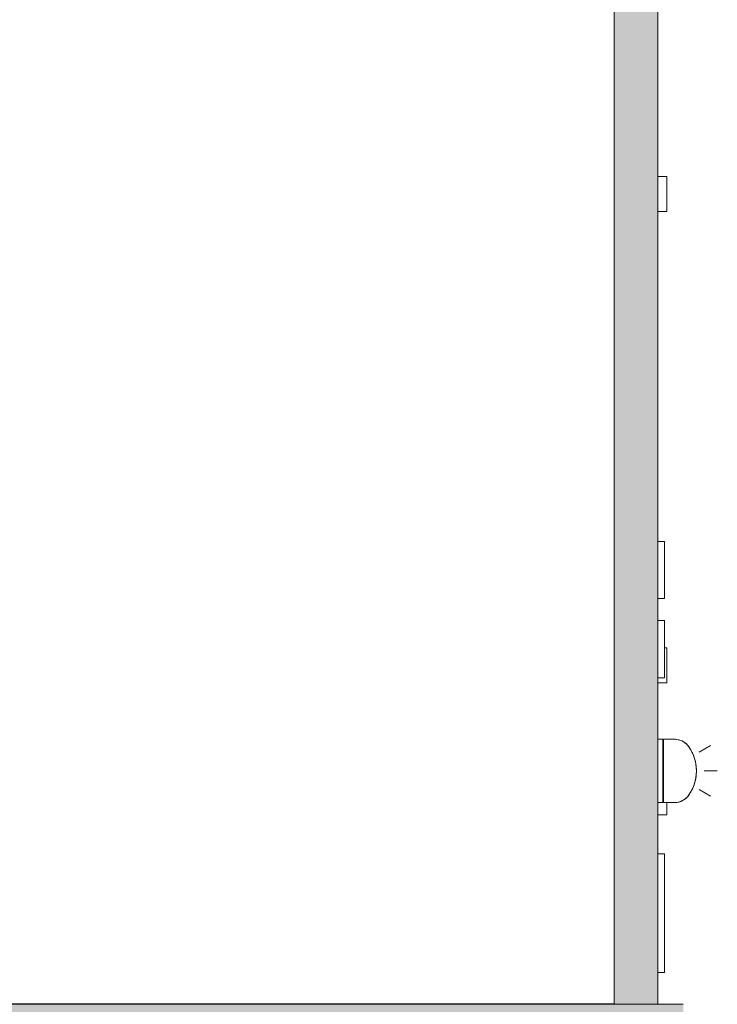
# Model space of a CAD drawing. Header units: inches. Extents: x 10 to 643, y -369 to 469.
# Tile 14 of 15: x 479 to 637, y -34 to 190. Entities that reach past the tile are written whole.
import ezdxf

# ---------------------------------------------------------------- set-up
doc = ezdxf.new("R2010")
doc.units = ezdxf.units.IN
doc.header["$MEASUREMENT"] = 0
for name, color, linetype, lineweight in [('A-DETL-MBND', 5, 'Continuous', 9), ('A-GENM', 13, 'Continuous', 9), ('E-LITE-EQPM', 6, 'Continuous', 9), ('M-EQPM', 90, 'Continuous', 9)]:
    doc.layers.add(name, color=color, linetype=linetype, lineweight=lineweight)

# ---------------------------------------------------------------- blocks, each defined once
blk = doc.blocks.new('Exterior Commercial Surface Lighting - Exterior_Wall_Mounted_Light_Fixture_-_Lithonia_TWR1S_3416-5532845-Roof Plan')
at = {"layer": 'A-DETL-MBND'}
for p, q in [((0, 15.5), (0, 18.5)), ((-4.25, 14.36), (-5.75, 16.96)), ((4.25, 14.36), (5.75, 16.96)), ((-7.19, 8.75), (-7.19, 6.25)), ((-7.19, 7.8), (-7.19, 8.75)), ((-7.19, 7.8), (-7.19, 7.71)), ((-7.19, 7.71), (-7.19, 6.25)), ((7.19, 6.25), (7.19, 8.75)), ((7.19, 8.75), (7.19, 7.8)), ((7.19, 7.71), (7.19, 7.8)), ((7.19, 6.25), (7.19, 7.71)), ((-7.19, 6.25), (7.19, 6.25)), ((-7.19, 6.25), (7.19, 6.25)), ((-7.19, 6.12), (-7.19, 5)), ((7.19, 6.12), (-7.19, 6.12)), ((-7.19, 6.12), (-7.19, 5)), ((7.19, 5), (7.19, 6.12)), ((7.19, 5), (7.19, 6.12))]:
    blk.add_line(p, q, dxfattribs=at)
for centre, radius, start, end in [((0, 4.18), 9.57, 55.1114, 124.8886), ((-3.19, 8.75), 4, 124.8886, 180), ((3.19, 8.75), 4, 360, 55.1114)]:
    blk.add_arc(centre, radius, start, end, dxfattribs=at)
blk.add_open_spline([(-5.48, 12.03), (-5.26, 12.18), (-4.82, 12.46), (-4.24, 12.77), (-3.75, 12.99), (-3.38, 13.14), (-2.99, 13.27), (-2.6, 13.39), (-2.26, 13.48), (-1.98, 13.54), (-1.77, 13.59), (-1.56, 13.62), (-1.27, 13.67), (-0.9, 13.71), (-0.45, 13.74), (0, 13.75), (0.45, 13.74), (0.9, 13.71), (1.27, 13.67), (1.56, 13.62), (1.77, 13.59), (1.98, 13.54), (2.26, 13.48), (2.6, 13.39), (2.99, 13.27), (3.38, 13.14), (3.75, 12.99), (4.24, 12.77), (4.82, 12.46), (5.26, 12.18), (5.48, 12.03)], degree=3, knots=[0, 0, 0, 0, 0.071429, 0.142857, 0.178571, 0.214286, 0.25, 0.285714, 0.321429, 0.339286, 0.357143, 0.375, 0.392857, 0.428571, 0.464286, 0.5, 0.535714, 0.571429, 0.607143, 0.625, 0.642857, 0.660714, 0.678571, 0.714286, 0.75, 0.785714, 0.821429, 0.857143, 0.928571, 1, 1, 1, 1], dxfattribs=at)
for points in [[(-7.18, 8.99), (-7.17, 9.2), (-7.11, 9.62), (-6.93, 10.2), (-6.68, 10.74), (-6.35, 11.23), (-5.95, 11.66), (-5.64, 11.91), (-5.48, 12.03)], [(5.48, 12.03), (5.64, 11.91), (5.95, 11.66), (6.35, 11.23), (6.68, 10.74), (6.93, 10.2), (7.11, 9.62), (7.17, 9.2), (7.18, 8.99)], [(-7.19, 8.75), (-7.19, 8.79), (-7.19, 8.87), (-7.18, 8.95), (-7.18, 8.99)], [(7.18, 8.99), (7.18, 8.95), (7.19, 8.87), (7.19, 8.79), (7.19, 8.75)]]:
    blk.add_open_spline(points, degree=3, dxfattribs=at)
blk = doc.blocks.new('Exhaust Vent - Exhaust Vent-5535076-Roof Plan')
at = {"layer": 'A-DETL-MBND'}
for p, q in [((-13.82, 8.5), (13.18, 8.5)), ((-13.82, 7), (-13.82, 8.5)), ((13.18, 8.5), (13.18, 7))]:
    blk.add_line(p, q, dxfattribs=at)
blk = doc.blocks.new('Wall  Protrusion - Wall  Protrusion-4332175-Roof Plan')
at = {"layer": 'A-DETL-MBND'}
for p, q in [((626, 221.68), (624, 221.68)), ((626, 221.68), (626, 213.68)), ((624, 213.68), (626, 213.68))]:
    blk.add_line(p, q, dxfattribs=at)
blk = doc.blocks.new('Wall  Protrusion - Wall  Protrusion-V1-Roof Plan')
at = {"layer": 'A-DETL-MBND'}
for p, q in [((625.25, 17.5), (625.125, 17.5)), ((626, 12.3125), (626, 9.5)), ((624, 9.5), (626, 9.5))]:
    blk.add_line(p, q, dxfattribs=at)
blk = doc.blocks.new('Wall  Protrusion - Wall  Protrusion-V2-Roof Plan')
at = {"layer": 'A-DETL-MBND'}
for p, q in [((626, 47.5), (625.5, 47.5)), ((626, 47.5), (626, 39.5)), ((624, 39.5), (626, 39.5))]:
    blk.add_line(p, q, dxfattribs=at)
blk = doc.blocks.new('Exhaust Vent - Exhaust Vent-5572954-Roof Plan')
at = {"layer": 'A-DETL-MBND'}
for p, q in [((-6.82, 8.5), (6.18, 8.5)), ((-6.82, 7), (-6.82, 8.5)), ((6.18, 8.5), (6.18, 7))]:
    blk.add_line(p, q, dxfattribs=at)

msp = doc.modelspace()

# ---------------------------------------------------------------- hatches: boundary and pattern name
at = {"layer": 'A-DETL-MBND'}
for points in [[(614, -33.57), (624, -33.57), (624, 279.25), (614, 279.25), (614, -7.68)], [(617.75, -45.57), (629.75, -45.57), (629.75, -33.57), (32.49, -33.57), (32.49, -45.57), (597.89, -45.57)]]:
    msp.add_hatch(color=9, dxfattribs=at).paths.add_polyline_path(points, flags=0)

# ---------------------------------------------------------------- linework, layer by layer
for p, q in [((624, 455.5), (624, -33.57)), ((614, -33.57), (614, 445.5)), ((20.49, -33.57), (629.75, -33.57)), ((33.99, -33.5), (614, -33.5))]:
    msp.add_line(p, q, dxfattribs=at)

# ---------------------------------------------------------------- block references
at = {"layer": 'A-GENM'}
for name, p in [('Wall  Protrusion - Wall  Protrusion-4332175-Roof Plan', (0, -67)), ('Wall  Protrusion - Wall  Protrusion-V2-Roof Plan', (0, 0)), ('Wall  Protrusion - Wall  Protrusion-V1-Roof Plan', (0, 0))]:
    msp.add_blockref(name, p, dxfattribs=at)
at = {"layer": 'E-LITE-EQPM', "rotation": 269.9999999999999}
msp.add_blockref('Exterior Commercial Surface Lighting - Exterior_Wall_Mounted_Light_Fixture_-_Lithonia_TWR1S_3416-5532845-Roof Plan', (619, 19.5), dxfattribs=at)
at = {"layer": 'M-EQPM', "rotation": 269.9999999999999}
for name, p in [('Exhaust Vent - Exhaust Vent-5572954-Roof Plan', (617, 64.86)), ('Exhaust Vent - Exhaust Vent-5572954-Roof Plan', (617, 46.86)), ('Exhaust Vent - Exhaust Vent-5535076-Roof Plan', (617, -13.14))]:
    msp.add_blockref(name, p, dxfattribs=at)

doc.saveas('drawing.dxf')
